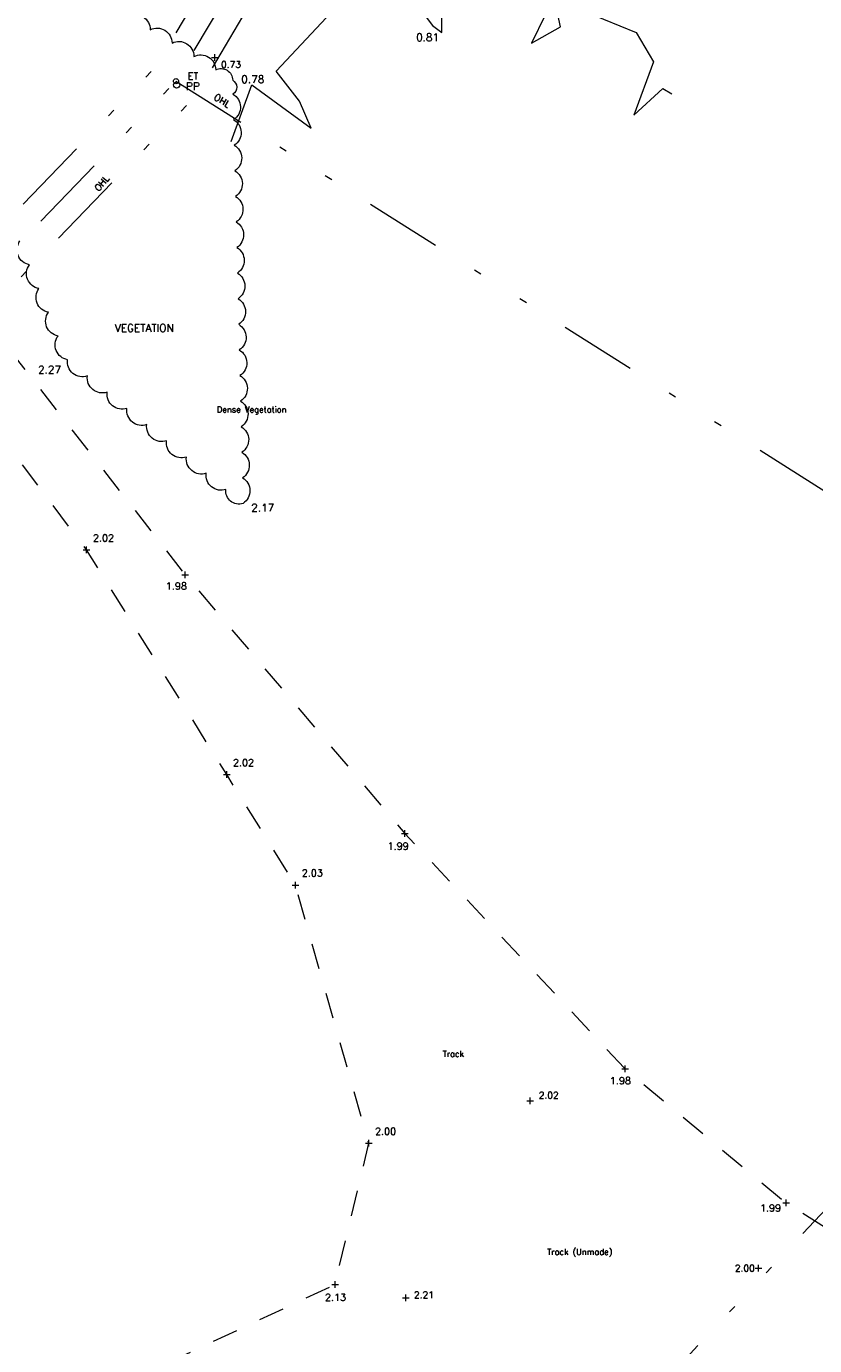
# Model space of a CAD drawing. Header units: metres. Extents: x 639013 to 639566, y 257273 to 257664.
# Tile 42 of 78: x 639092 to 639122, y 257480 to 257531. Entities that reach past the tile are written whole.
import ezdxf
from ezdxf.enums import TextEntityAlignment as Align

# ---------------------------------------------------------------- set-up
doc = ezdxf.new("R2010")
doc.units = ezdxf.units.M
doc.linetypes.add('65208756-SWE-ZZ-XX-M-C-0002-FC06T002$0$03', pattern=[3, 1, -1, 1])
doc.linetypes.add('65208756-SWE-ZZ-XX-M-C-0002-FC06T002$0$IRRIGATION', pattern=[11.5, 3, -1.8, 0.3, -1.8, 0.3, -1.8, 2.5])
for name, color, linetype, lineweight in [('65208756-SWE-ZZ-XX-M-C-0002-FC06T002$0$0not0', 253, 'Continuous', 0), ('65208756-SWE-ZZ-XX-M-C-0002-FC06T002$0$Levels', 253, 'Continuous', 0), ('65208756-SWE-ZZ-XX-M-C-0002-FC06T002$0$SS_DETAIL', 253, '65208756-SWE-ZZ-XX-M-C-0002-FC06T002$0$03', 0), ('65208756-SWE-ZZ-XX-M-C-0002-FC06T002$0$SS_OHL', 253, '65208756-SWE-ZZ-XX-M-C-0002-FC06T002$0$IRRIGATION', 0), ('65208756-SWE-ZZ-XX-M-C-0002-FC06T002$0$SS_TEXT_GEN', 253, 'Continuous', 0), ('65208756-SWE-ZZ-XX-M-C-0002-FC06T002$0$SS_TXT_LEV_GEN', 253, 'Continuous', 0), ('65208756-SWE-ZZ-XX-M-C-0002-FC06T002$0$SS_TXT_LEV_PNT', 253, 'Continuous', 0), ('65208756-SWE-ZZ-XX-M-C-0002-FC06T002$0$SS_TXT_UTL', 253, 'Continuous', 0), ('65208756-SWE-ZZ-XX-M-C-0002-FC06T002$0$Text', 253, 'Continuous', 0), ('65208756-SWE-ZZ-XX-M-C-0002-FC06T002$0$Trees', 253, 'Continuous', 0), ('65208756-SWE-ZZ-XX-M-C-0002-FC06T002$0$Vegetation', 253, 'Continuous', 0)]:
    doc.layers.add(name, color=color, linetype=linetype, lineweight=lineweight)
doc.layers.add('Z-Xref', color=7, linetype='Continuous')
doc.styles.add('65208756-SWE-ZZ-XX-M-C-0002-FC06T002$0$ROMANS', font='ROMANS')

# ---------------------------------------------------------------- blocks, each defined once
blk = doc.blocks.new('65208756-SWE-ZZ-XX-M-C-0002-FC06T002')
at = {"layer": '65208756-SWE-ZZ-XX-M-C-0002-FC06T002$0$0not0', "linetype": 'Continuous'}
for p, q in [((639098.958, 257529.952), (639098.958, 257530.212)), ((639098.828, 257530.082), (639099.088, 257530.082)), ((639097.343, 257529.159), (639097.347, 257529.185)), ((639097.347, 257529.133), (639097.343, 257529.159)), ((639097.347, 257529.185), (639097.357, 257529.209)), ((639097.357, 257529.109), (639097.347, 257529.133)), ((639097.357, 257529.209), (639097.373, 257529.229)), ((639097.373, 257529.229), (639097.393, 257529.245)), ((639097.393, 257529.245), (639097.417, 257529.255)), ((639097.417, 257529.255), (639097.443, 257529.259)), ((639097.443, 257529.259), (639097.469, 257529.255)), ((639097.469, 257529.255), (639097.493, 257529.245)), ((639097.493, 257529.245), (639097.513, 257529.229)), ((639097.513, 257529.229), (639097.529, 257529.209)), ((639097.529, 257529.209), (639097.539, 257529.185)), ((639097.539, 257529.133), (639097.529, 257529.109)), ((639097.539, 257529.185), (639097.543, 257529.159)), ((639097.543, 257529.159), (639097.539, 257529.133)), ((639097.373, 257529.089), (639097.357, 257529.109)), ((639097.393, 257529.073), (639097.373, 257529.089)), ((639097.417, 257529.063), (639097.393, 257529.073)), ((639097.443, 257529.059), (639097.417, 257529.063)), ((639097.469, 257529.063), (639097.443, 257529.059)), ((639097.493, 257529.073), (639097.469, 257529.063)), ((639097.513, 257529.089), (639097.493, 257529.073)), ((639097.529, 257529.109), (639097.513, 257529.089)), ((639093.82, 257510.85), (639094.08, 257510.85)), ((639093.95, 257510.72), (639093.95, 257510.98)), ((639097.67, 257509.876), (639097.93, 257509.876)), ((639097.8, 257509.746), (639097.8, 257510.006)), ((639099.296, 257502.072), (639099.556, 257502.072)), ((639099.426, 257501.942), (639099.426, 257502.202)), ((639106.255, 257499.773), (639106.515, 257499.773)), ((639106.385, 257499.643), (639106.385, 257499.903)), ((639101.986, 257497.753), (639102.246, 257497.753)), ((639102.116, 257497.623), (639102.116, 257497.883)), ((639114.876, 257490.567), (639115.136, 257490.567)), ((639115.006, 257490.437), (639115.006, 257490.697)), ((639111.294, 257489.189), (639111.294, 257489.449)), ((639111.164, 257489.319), (639111.424, 257489.319)), ((639104.851, 257487.663), (639105.111, 257487.663)), ((639104.981, 257487.533), (639104.981, 257487.793)), ((639121.165, 257485.332), (639121.425, 257485.332)), ((639121.295, 257485.202), (639121.295, 257485.462)), ((639120.083, 257482.784), (639120.343, 257482.784)), ((639120.213, 257482.654), (639120.213, 257482.914)), ((639103.663, 257482.022), (639103.663, 257482.282)), ((639103.533, 257482.152), (639103.793, 257482.152)), ((639106.424, 257481.492), (639106.424, 257481.752)), ((639106.294, 257481.622), (639106.554, 257481.622))]:
    blk.add_line(p, q, dxfattribs=at)
at = {"layer": '65208756-SWE-ZZ-XX-M-C-0002-FC06T002$0$0not0'}
blk.add_circle((639097.469, 257529.01), 0.125, dxfattribs=at)
at = {"layer": '65208756-SWE-ZZ-XX-M-C-0002-FC06T002$0$SS_DETAIL', "flags": 128}
blk.add_lwpolyline([(639121.825, 257451.003), (639123.911, 257453.685), (639128.604, 257456.062), (639128.92, 257456.166), (639129.036, 257456.218), (639131.349, 257456.983), (639131.393, 257469.311), (639123.06, 257472.422), (639114.72, 257473.426), (639107.784, 257478.924), (639102.858, 257475.306), (639096.645, 257473.157), (639091.786, 257473.713), (639084.786, 257476.328), (639077.849, 257477.224), (639072.213, 257475.589), (639061.757, 257470.629), (639059.583, 257466.645), (639051.773, 257460.039), (639044.296, 257459.821), (639041.587, 257451.697), (639037.253, 257449.066), (639027.291, 257446.808), (639018.826, 257449.563), (639016.743, 257457.661), (639019.985, 257467.037), (639018.767, 257474.724), (639024.096, 257474.662), (639033.336, 257472.374), (639039.895, 257471.331), (639048.314, 257471.614), (639058.24, 257473.865), (639066.58, 257476.442), (639073.744, 257479.321), (639080.227, 257481.036), (639083.651, 257481.517), (639093.315, 257477.311), (639103.663, 257482.152), (639104.981, 257487.663), (639102.116, 257497.753), (639099.426, 257502.072), (639093.95, 257510.85), (639088.322, 257518.297), (639081.987, 257526), (639075.66, 257533.594), (639068.352, 257542.075), (639062.049, 257549.583), (639057.203, 257555.46), (639051.039, 257563.561), (639045.368, 257572.156), (639039.601, 257579.627), (639035.066, 257585.329), (639032.476, 257588.242), (639037.313, 257591.297), (639041.462, 257583.039), (639047.121, 257575.253), (639052.626, 257566.8), (639058.579, 257557.469), (639064.218, 257551.267), (639069.338, 257544.542), (639077.186, 257535.454), (639083.785, 257527.502), (639090.448, 257519.283), (639097.8, 257509.876), (639106.385, 257499.773), (639115.006, 257490.567), (639121.295, 257485.332), (639128.786, 257480.708), (639138.117, 257475.631), (639147.785, 257471.542), (639157.588, 257466.258), (639169.236, 257460.094), (639175.752, 257458.333)], dxfattribs=at)
at = {"layer": '65208756-SWE-ZZ-XX-M-C-0002-FC06T002$0$SS_OHL', "flags": 128}
for points in [[(639078.965, 257511.409), (639096.676, 257529.744), (639103.363, 257541.008), (639121.808, 257601.764), (639140.044, 257663.6)], [(639079.653, 257510.744), (639097.443, 257529.159), (639104.245, 257540.619), (639122.725, 257601.489), (639140.963, 257663.329)], [(639080.342, 257510.079), (639098.209, 257528.575), (639105.128, 257540.23), (639123.643, 257601.215), (639141.882, 257663.058)], [(639097.443, 257529.159), (639139.35, 257502.696), (639101.613, 257462.447), (639071.529, 257431.145)]]:
    blk.add_lwpolyline(points, dxfattribs=at)
at = {"layer": '65208756-SWE-ZZ-XX-M-C-0002-FC06T002$0$Trees'}
blk.add_lwpolyline([(639099.598, 257526.801), (639100.409, 257529.009), (639102.73, 257527.325), (639102.275, 257528.372), (639101.365, 257529.555), (639103.322, 257531.649), (639105.598, 257532.742), (639106.645, 257532.423), (639107.465, 257531.331), (639107.829, 257531.057), (639107.829, 257532.196), (639106.691, 257532.651), (639107.829, 257533.379), (639111.334, 257532.787), (639111.88, 257531.74), (639111.334, 257530.648), (639112.472, 257531.285), (639112.244, 257532.378), (639115.431, 257531.057), (639116.113, 257529.919), (639115.34, 257527.826), (639116.478, 257528.873), (639116.825, 257528.661)], dxfattribs=at)
at = {"layer": '65208756-SWE-ZZ-XX-M-C-0002-FC06T002$0$Vegetation'}
blk.add_lwpolyline([(639095.586, 257531.693, -0.557852), (639096.438, 257531.17, -0.557852), (639097.291, 257530.647, -0.557852), (639098.143, 257530.125, -0.557852), (639098.996, 257529.602, -0.557852), (639099.659, 257529.195, -0.557852), (639099.672, 257528.656, -0.557852), (639099.697, 257527.656, -0.557852), (639099.722, 257526.657, -0.557852), (639099.746, 257525.657, -0.557852), (639099.771, 257524.657, -0.557852), (639099.796, 257523.658, -0.557852), (639099.82, 257522.658, -0.557852), (639099.845, 257521.658, -0.557852), (639099.87, 257520.659, -0.557852), (639099.894, 257519.659, -0.557852), (639099.919, 257518.659, -0.557852), (639099.944, 257517.659, -0.557852), (639099.968, 257516.66, -0.557852), (639099.993, 257515.66, -0.557852), (639100.018, 257514.66, -0.557852), (639100.042, 257513.661, -0.557852), (639100.067, 257512.661, -0.557852), (639099.397, 257513.209, -0.557852), (639098.624, 257513.842, -0.557852), (639097.85, 257514.475, -0.557852), (639097.076, 257515.109, -0.557852), (639096.302, 257515.742, -0.557852), (639095.528, 257516.375, -0.557852), (639094.754, 257517.008, -0.557852), (639093.98, 257517.642, -0.557852), (639093.206, 257518.275, -0.557852), (639092.833, 257519.203, -0.557852), (639092.46, 257520.131, -0.557852), (639092.088, 257521.059, -0.557852), (639091.715, 257521.987, -0.557852), (639091.342, 257522.915, -0.557852)], format="xyb", dxfattribs=at)
at = {"layer": '65208756-SWE-ZZ-XX-M-C-0002-FC06T002$0$Levels', "style": '65208756-SWE-ZZ-XX-M-C-0002-FC06T002$0$ROMANS'}
for s, p in [('0.81', (639106.829, 257530.724, 0.812)), ('0.78', (639099.996, 257529.086, 0.776)), ('2.27', (639092.052, 257517.74, 2.267)), ('2.17', (639100.385, 257512.343, 2.165))]:
    blk.add_text(s, height=0.3, dxfattribs=at).set_placement(p)
at = {"layer": '65208756-SWE-ZZ-XX-M-C-0002-FC06T002$0$SS_TEXT_GEN', "style": '65208756-SWE-ZZ-XX-M-C-0002-FC06T002$0$ROMANS'}
for rotation, p in [(327.8347, (639098.853, 257528.401)), (49.9525, (639094.489, 257524.781))]:
    blk.add_text('OHL', height=0.26, rotation=rotation, dxfattribs=at).set_placement(p, align=Align.BOTTOM_LEFT)
for s, p in [('Dense Vegetation', (639099.044, 257516.448)), ('Track', (639107.867, 257491.273)), ('Track (Unmade)', (639111.952, 257483.539))]:
    blk.add_text(s, height=0.234, dxfattribs=at).set_placement(p, align=Align.TOP_LEFT)
at = {"layer": '65208756-SWE-ZZ-XX-M-C-0002-FC06T002$0$SS_TXT_LEV_GEN', "style": '65208756-SWE-ZZ-XX-M-C-0002-FC06T002$0$ROMANS'}
for s, p in [('2.02', (639094.196, 257511.096)), ('1.98', (639097.047, 257509.223)), ('2.02', (639099.672, 257502.318)), ('1.99', (639105.715, 257499.053)), ('2.03', (639102.362, 257497.999)), ('1.98', (639114.403, 257489.897)), ('2.00', (639105.227, 257487.909)), ('1.99', (639120.275, 257484.913)), ('2.13', (639103.27, 257481.43))]:
    blk.add_text(s, height=0.274, dxfattribs=at).set_placement(p, align=Align.BOTTOM_LEFT)
at = {"layer": '65208756-SWE-ZZ-XX-M-C-0002-FC06T002$0$SS_TXT_LEV_PNT', "style": '65208756-SWE-ZZ-XX-M-C-0002-FC06T002$0$ROMANS'}
for s, p in [('0.73', (639099.204, 257529.603)), ('2.02', (639111.623, 257489.332)), ('2.00', (639119.29, 257482.578)), ('2.21', (639106.745, 257481.53))]:
    blk.add_text(s, height=0.26, dxfattribs=at).set_placement(p, align=Align.BOTTOM_LEFT)
at = {"layer": '65208756-SWE-ZZ-XX-M-C-0002-FC06T002$0$SS_TXT_UTL', "style": '65208756-SWE-ZZ-XX-M-C-0002-FC06T002$0$ROMANS'}
blk.add_text('ET', height=0.274, dxfattribs=at).set_placement((639097.901, 257529.146), align=Align.BOTTOM_LEFT)
at = {"layer": '65208756-SWE-ZZ-XX-M-C-0002-FC06T002$0$Text', "style": '65208756-SWE-ZZ-XX-M-C-0002-FC06T002$0$ROMANS'}
blk.add_text('PP', height=0.3, rotation=0, dxfattribs=at).set_placement((639097.83, 257528.807))
blk.add_text('VEGETATION', height=0.3, dxfattribs=at).set_placement((639095.054, 257519.368))

msp = doc.modelspace()

# ---------------------------------------------------------------- block references
at = {"layer": 'Z-Xref', "linetype": 'Continuous'}
msp.add_blockref('65208756-SWE-ZZ-XX-M-C-0002-FC06T002', (0, 0), dxfattribs=at)

doc.saveas('drawing.dxf')
